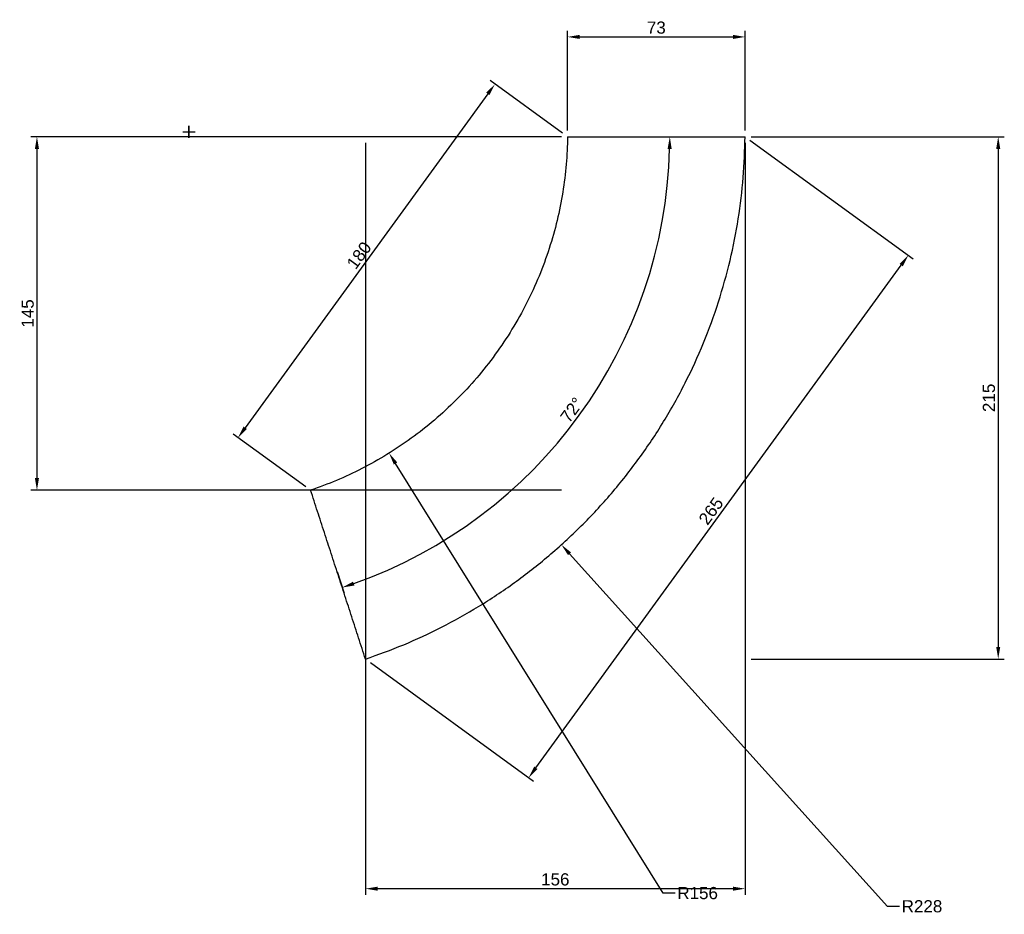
# Model space of a CAD drawing. Header units: millimetres. Extents: x -4731 to -4099, y 1922 to 3156.
# Tile 1 of 2: x -4503 to -4099, y 1922 to 2290. Entities that reach past the tile are written whole.
import ezdxf

# ---------------------------------------------------------------- set-up
doc = ezdxf.new("R2010")
doc.units = ezdxf.units.MM
doc.header["$MEASUREMENT"] = 0
doc.layers.add('20190212_BENT GLASS tables$CURVES$dimensions', color=176, linetype='Continuous', true_color=0x000080)
doc.layers.add('Zeichnung$Mittellinien', color=178, linetype='Continuous', true_color=0x000000)
doc.styles.add('Arial', font='txt')
doc.dimstyles.new('Default', dxfattribs={"dimscale": 5, "dimtxt": 1, "dimasz": 1, "dimexe": 0.5, "dimexo": 0.5, "dimgap": 0.25, "dimtad": 1, "dimtoh": 1, "dimdec": 0, "dimzin": 1, "dimdsep": 46, "dimtxsty": 'Arial', "dimcen": 0.5, "dimadec": 0, "dimazin": 0, "dimtfac": 1, "dimtdec": 4, "dimtix": 1, "dimtmove": 1, "dimatfit": 3, "dimfxl": 1, "dimtolj": 1, "dimtzin": 1, "dimarcsym": 0})

# ---------------------------------------------------------------- blocks, each defined once
blk = doc.blocks.new('*D1')
at = {"layer": '20190212_BENT GLASS tables$CURVES$dimensions', "color": 0}
for p, q in [((-4433.66, 2241.14), (-4433.66, 2246.14)), ((-4436.16, 2243.64), (-4431.16, 2243.64))]:
    blk.add_line(p, q, dxfattribs=at)
at = {"layer": '20190212_BENT GLASS tables$CURVES$dimensions', "color": 0, "lineweight": -2}
for p, q in [((-4238.88, 1930.81), (-4348.81, 2107.37)), ((-4233.88, 1930.81), (-4238.88, 1930.81))]:
    blk.add_line(p, q, dxfattribs=at)
at = {"layer": '20190212_BENT GLASS tables$CURVES$dimensions', "color": 0}
blk.add_solid([(-4348.11, 2107.81), (-4349.52, 2106.93), (-4351.46, 2111.61)], dxfattribs=at)
at = {"layer": 'Defpoints', "color": 0}
for p in [(-4433.66, 2243.64), (-4351.46, 2111.61)]:
    blk.add_point(p, dxfattribs=at)
at = {"layer": '20190212_BENT GLASS tables$CURVES$dimensions', "color": 0, "insert": (-4224.71, 1930.81), "char_height": 5, "attachment_point": 5, "style": 'Arial'}
blk.add_mtext('\\A1;R156', dxfattribs=at)
blk = doc.blocks.new('*D2')
at = {"layer": '20190212_BENT GLASS tables$CURVES$dimensions', "color": 0}
for p, q in [((-4433.67, 2241.15), (-4433.67, 2246.15)), ((-4436.17, 2243.65), (-4431.17, 2243.65))]:
    blk.add_line(p, q, dxfattribs=at)
at = {"layer": '20190212_BENT GLASS tables$CURVES$dimensions', "color": 0, "lineweight": -2}
for p, q in [((-4146.72, 1925.39), (-4277.34, 2070.26)), ((-4141.72, 1925.39), (-4146.72, 1925.39))]:
    blk.add_line(p, q, dxfattribs=at)
at = {"layer": '20190212_BENT GLASS tables$CURVES$dimensions', "color": 0}
blk.add_solid([(-4276.72, 2070.82), (-4277.95, 2069.7), (-4280.68, 2073.98)], dxfattribs=at)
at = {"layer": 'Defpoints', "color": 0}
for p in [(-4433.67, 2243.65), (-4280.68, 2073.98)]:
    blk.add_point(p, dxfattribs=at)
at = {"layer": '20190212_BENT GLASS tables$CURVES$dimensions', "color": 0, "insert": (-4132.54, 1925.39), "char_height": 5, "attachment_point": 5, "style": 'Arial'}
blk.add_mtext('\\A1;R228', dxfattribs=at)
blk = doc.blocks.new('*D3')
at = {"layer": '20190212_BENT GLASS tables$CURVES$dimensions', "color": 0, "lineweight": -2}
for p, q in [((-4236.6, 2241.64), (-4233.64, 2241.64)), ((-4372.85, 2062.95), (-4369.95, 2054.03))]:
    blk.add_line(p, q, dxfattribs=at)
blk.add_arc((-4430.91, 2241.64), 194.77, 289.4709, 358.529, dxfattribs=at)
at = {"layer": '20190212_BENT GLASS tables$CURVES$dimensions', "color": 0}
for points in [[(-4235.37, 2236.63), (-4237.04, 2236.65), (-4236.14, 2241.64)], [(-4366.26, 2058.8), (-4365.72, 2057.23), (-4370.72, 2056.41)]]:
    blk.add_solid(points, dxfattribs=at)
at = {"layer": 'Defpoints', "color": 0}
for p in [(-4430.91, 2241.64), (-4239.1, 2241.64), (-4300.59, 2096.9), (-4373.62, 2065.33)]:
    blk.add_point(p, dxfattribs=at)
at = {"layer": '20190212_BENT GLASS tables$CURVES$dimensions', "color": 0, "insert": (-4276.41, 2129.39), "char_height": 5, "attachment_point": 5, "rotation": 54, "style": 'Arial'}
blk.add_mtext('\\A1;72%%d', dxfattribs=at)
blk = doc.blocks.new('*D4')
at = {"layer": '20190212_BENT GLASS tables$CURVES$dimensions', "color": 0, "lineweight": -2}
for p, q in [((-4280.17, 2243.11), (-4309.96, 2264.76)), ((-4310.88, 2259.25), (-4410.56, 2122.05)), ((-4385.72, 2097.82), (-4415.52, 2119.47))]:
    blk.add_line(p, q, dxfattribs=at)
at = {"layer": '20190212_BENT GLASS tables$CURVES$dimensions', "color": 0}
for points in [[(-4310.2, 2258.76), (-4311.55, 2259.74), (-4307.94, 2263.29)], [(-4411.23, 2122.54), (-4409.89, 2121.56), (-4413.5, 2118)]]:
    blk.add_solid(points, dxfattribs=at)
at = {"layer": 'Defpoints', "color": 0}
for p in [(-4278.14, 2241.64), (-4413.5, 2118), (-4383.7, 2096.35)]:
    blk.add_point(p, dxfattribs=at)
at = {"layer": '20190212_BENT GLASS tables$CURVES$dimensions', "color": 0, "insert": (-4363.79, 2192.88), "char_height": 5, "attachment_point": 5, "rotation": 54, "style": 'Arial'}
blk.add_mtext('\\A1;180', dxfattribs=at)
blk = doc.blocks.new('*D5')
at = {"layer": '20190212_BENT GLASS tables$CURVES$dimensions', "color": 0, "lineweight": -2}
for p, q in [((-4203.2, 2240.17), (-4136.14, 2191.45)), ((-4291.17, 1982.32), (-4141.1, 2188.88)), ((-4359.14, 2025.53), (-4292.09, 1976.81))]:
    blk.add_line(p, q, dxfattribs=at)
at = {"layer": '20190212_BENT GLASS tables$CURVES$dimensions', "color": 0}
for points in [[(-4140.43, 2188.39), (-4141.78, 2189.37), (-4138.16, 2192.92)], [(-4291.84, 1982.81), (-4290.5, 1981.83), (-4294.11, 1978.28)]]:
    blk.add_solid(points, dxfattribs=at)
at = {"layer": 'Defpoints', "color": 0}
for p in [(-4205.22, 2241.64), (-4138.16, 2192.92), (-4361.17, 2027)]:
    blk.add_point(p, dxfattribs=at)
at = {"layer": '20190212_BENT GLASS tables$CURVES$dimensions', "color": 0, "insert": (-4219.21, 2087.83), "char_height": 5, "attachment_point": 5, "rotation": 54, "style": 'Arial'}
blk.add_mtext('\\A1;265', dxfattribs=at)
blk = doc.blocks.new('*D6')
at = {"layer": '20190212_BENT GLASS tables$CURVES$dimensions', "color": 0, "lineweight": -2}
for p, q in [((-4202.72, 2241.64), (-4098.72, 2241.64)), ((-4101.22, 2236.64), (-4101.22, 2032)), ((-4202.72, 2027), (-4098.72, 2027))]:
    blk.add_line(p, q, dxfattribs=at)
at = {"layer": '20190212_BENT GLASS tables$CURVES$dimensions', "color": 0}
for points in [[(-4100.39, 2236.64), (-4102.05, 2236.64), (-4101.22, 2241.64)], [(-4102.05, 2032), (-4100.39, 2032), (-4101.22, 2027)]]:
    blk.add_solid(points, dxfattribs=at)
at = {"layer": 'Defpoints', "color": 0}
for p in [(-4205.22, 2241.64), (-4205.22, 2027), (-4101.22, 2027)]:
    blk.add_point(p, dxfattribs=at)
at = {"layer": '20190212_BENT GLASS tables$CURVES$dimensions', "color": 0, "insert": (-4105.02, 2134.32), "char_height": 5, "attachment_point": 5, "rotation": 90, "style": 'Arial'}
blk.add_mtext('\\A1;215', dxfattribs=at)
blk = doc.blocks.new('*D7')
at = {"layer": '20190212_BENT GLASS tables$CURVES$dimensions', "color": 0, "lineweight": -2}
for p, q in [((-4361.17, 2239.14), (-4361.17, 1930.14)), ((-4205.22, 2239.14), (-4205.22, 1930.14)), ((-4210.22, 1932.64), (-4356.17, 1932.64))]:
    blk.add_line(p, q, dxfattribs=at)
at = {"layer": '20190212_BENT GLASS tables$CURVES$dimensions', "color": 0}
for points in [[(-4356.17, 1933.48), (-4356.17, 1931.81), (-4361.17, 1932.64)], [(-4210.22, 1931.81), (-4210.22, 1933.48), (-4205.22, 1932.64)]]:
    blk.add_solid(points, dxfattribs=at)
at = {"layer": 'Defpoints', "color": 0}
for p in [(-4361.17, 2241.64), (-4205.22, 2241.64), (-4361.17, 1932.64)]:
    blk.add_point(p, dxfattribs=at)
at = {"layer": '20190212_BENT GLASS tables$CURVES$dimensions', "color": 0, "insert": (-4283.19, 1936.44), "char_height": 5, "attachment_point": 5, "style": 'Arial'}
blk.add_mtext('\\A1;156', dxfattribs=at)
blk = doc.blocks.new('*D8')
at = {"layer": '20190212_BENT GLASS tables$CURVES$dimensions', "color": 0, "lineweight": -2}
for p, q in [((-4280.64, 2241.64), (-4498.64, 2241.64)), ((-4496.14, 2236.64), (-4496.14, 2101.35)), ((-4280.64, 2096.35), (-4498.64, 2096.35))]:
    blk.add_line(p, q, dxfattribs=at)
at = {"layer": '20190212_BENT GLASS tables$CURVES$dimensions', "color": 0}
for points in [[(-4495.31, 2236.64), (-4496.98, 2236.64), (-4496.14, 2241.64)], [(-4496.98, 2101.35), (-4495.31, 2101.35), (-4496.14, 2096.35)]]:
    blk.add_solid(points, dxfattribs=at)
at = {"layer": 'Defpoints', "color": 0}
for p in [(-4278.14, 2241.64), (-4496.14, 2096.35), (-4278.14, 2096.35)]:
    blk.add_point(p, dxfattribs=at)
at = {"layer": '20190212_BENT GLASS tables$CURVES$dimensions', "color": 0, "insert": (-4499.94, 2169), "char_height": 5, "attachment_point": 5, "rotation": 90, "style": 'Arial'}
blk.add_mtext('\\A1;145', dxfattribs=at)
blk = doc.blocks.new('*D9')
at = {"layer": '20190212_BENT GLASS tables$CURVES$dimensions', "color": 0, "lineweight": -2}
for p, q in [((-4278.14, 2244.14), (-4278.14, 2285.14)), ((-4273.14, 2282.64), (-4210.22, 2282.64)), ((-4205.22, 2244.14), (-4205.22, 2285.14))]:
    blk.add_line(p, q, dxfattribs=at)
at = {"layer": '20190212_BENT GLASS tables$CURVES$dimensions', "color": 0}
for points in [[(-4273.14, 2283.48), (-4273.14, 2281.81), (-4278.14, 2282.64)], [(-4210.22, 2281.81), (-4210.22, 2283.48), (-4205.22, 2282.64)]]:
    blk.add_solid(points, dxfattribs=at)
at = {"layer": 'Defpoints', "color": 0}
for p in [(-4205.22, 2282.64), (-4278.14, 2241.64), (-4205.22, 2241.64)]:
    blk.add_point(p, dxfattribs=at)
at = {"layer": '20190212_BENT GLASS tables$CURVES$dimensions', "color": 0, "insert": (-4241.68, 2286.44), "char_height": 5, "attachment_point": 5, "style": 'Arial'}
blk.add_mtext('\\A1;73', dxfattribs=at)

msp = doc.modelspace()

# ---------------------------------------------------------------- linework, layer by layer
at = {"layer": 'Zeichnung$Mittellinien'}
for points, weights in [([(-4278.14, 2241.64), (-4279.56, 2131.68), (-4383.7, 2096.35)], [1, 0.816508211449, 1]), ([(-4361.17, 2027), (-4206.65, 2078.71), (-4205.22, 2241.64)], [1, 0.814141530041, 1])]:
    msp.add_rational_spline(points, weights, degree=2, dxfattribs=at)
for points in [[(-4278.14, 2241.64), (-4241.68, 2241.64), (-4205.22, 2241.64)], [(-4361.17, 2027), (-4372.43, 2061.68), (-4383.7, 2096.35)]]:
    msp.add_open_spline(points, degree=2, dxfattribs=at)

# ---------------------------------------------------------------- dimensions: what is measured, and where the dimension line sits
at = {"layer": '20190212_BENT GLASS tables$CURVES$dimensions'}
for p1, p2, distance, picture, middle in [((-4278.14, 2241.64), (-4205.22, 2241.64), 41, '*D9', (-4241.68, 2286.44)), ((-4278.14, 2241.64), (-4383.7, 2096.35), -36.83, '*D4', (-4363.79, 2192.88)), ((-4278.14, 2241.64), (-4278.14, 2096.35), -218, '*D8', (-4499.94, 2169)), ((-4361.17, 2027), (-4205.22, 2241.64), -82.89, '*D5', (-4219.21, 2087.83))]:
    dim = msp.add_aligned_dim(p1=p1, p2=p2, distance=distance, dimstyle='Default', dxfattribs=at)
    dim.commit()
    dim.dimension.update_dxf_attribs({"geometry": picture, "text_midpoint": middle})
for center, mpoint, picture, middle in [((-4433.67, 2243.65), (-4280.68, 2073.98), '*D2', (-4146.72, 1925.39)), ((-4433.66, 2243.64), (-4351.46, 2111.61), '*D1', (-4238.88, 1930.81))]:
    dim = msp.add_radius_dim(center=center, mpoint=mpoint, dimstyle='Default', override={"dimtad": 0, "dimtofl": 0}, dxfattribs=at)
    dim.commit()
    dim.dimension.update_dxf_attribs({"geometry": picture, "text_midpoint": middle, "dimtype": 164})
dim = msp.add_angular_dim_3p(base=(-4300.59, 2096.9), center=(-4430.91, 2241.64), p1=(-4239.1, 2241.64), p2=(-4373.62, 2065.33), dimstyle='Default', dxfattribs=at)
dim.commit()
dim.dimension.update_dxf_attribs({"geometry": '*D3', "text_midpoint": (-4276.41, 2129.39)})
dim = msp.add_linear_dim(base=(-4361.17, 1932.64), p1=(-4205.22, 2241.64), p2=(-4361.17, 2241.64), dimstyle='Default', dxfattribs=at)
dim.commit()
dim.dimension.update_dxf_attribs({"geometry": '*D7', "text_midpoint": (-4283.19, 1936.44)})
dim = msp.add_linear_dim(base=(-4101.22, 2027), p1=(-4205.22, 2241.64), p2=(-4205.22, 2027), angle=90, dimstyle='Default', dxfattribs=at)
dim.commit()
dim.dimension.update_dxf_attribs({"geometry": '*D6', "text_midpoint": (-4105.02, 2134.32)})

doc.saveas('drawing.dxf')
